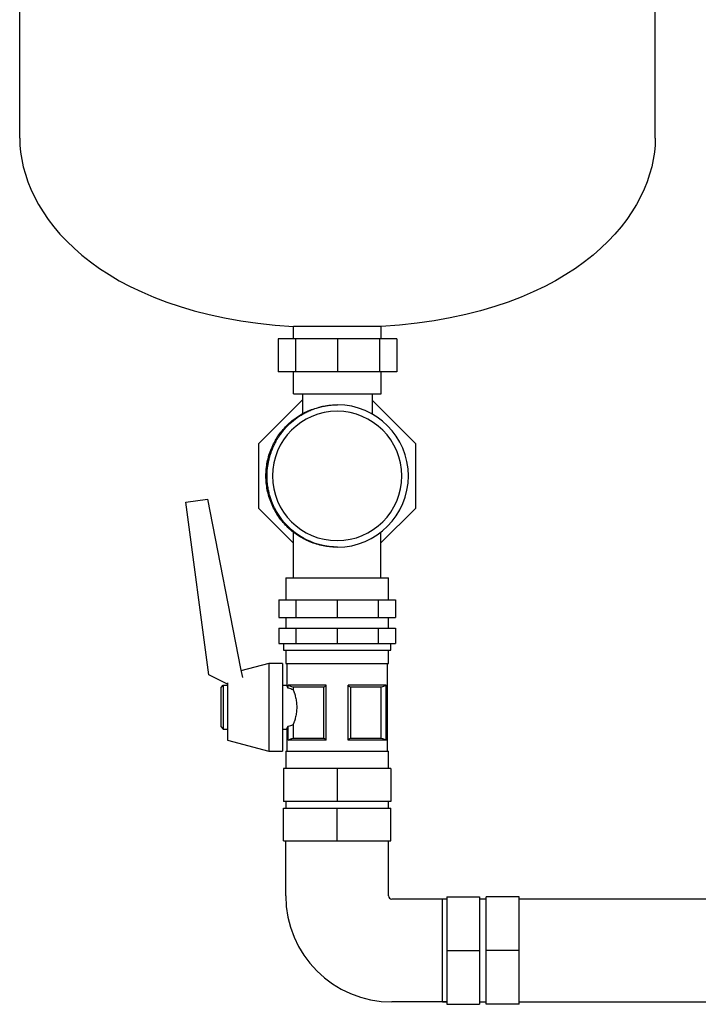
# Model space of a CAD drawing. Header units: millimetres. Extents: x 13 to 1961, y 12 to 878.
# Tile 5 of 7: x 1140 to 1449, y 122 to 571. Entities that reach past the tile are written whole.
import ezdxf

# ---------------------------------------------------------------- set-up
doc = ezdxf.new("R2010")
doc.units = ezdxf.units.MM

msp = doc.modelspace()

# ---------------------------------------------------------------- linework, layer by layer
at = {"color": 7, "linetype": 'Continuous', "lineweight": 25}
for p, q in [((1139.79, 517.15), (1139.79, 787.74)), ((1429.79, 517.15), (1429.79, 787.74)), ((1304.79, 431.18), (1264.79, 431.18)), ((1264.79, 425.54), (1264.79, 431.18)), ((1304.79, 425.54), (1304.79, 431.18)), ((1257.73, 425.54), (1257.73, 410.54)), ((1265.66, 425.54), (1257.73, 425.54)), ((1265.66, 425.54), (1265.66, 410.54)), ((1284.79, 425.54), (1265.66, 425.54)), ((1284.79, 425.54), (1284.79, 410.54)), ((1303.93, 425.54), (1284.79, 425.54)), ((1303.93, 425.54), (1303.93, 410.54)), ((1311.85, 425.54), (1303.93, 425.54)), ((1311.85, 425.54), (1311.85, 410.54)), ((1265.66, 410.54), (1257.73, 410.54)), ((1264.79, 400.54), (1264.79, 410.54)), ((1284.79, 410.54), (1265.66, 410.54)), ((1303.93, 410.54), (1284.79, 410.54)), ((1311.85, 410.54), (1303.93, 410.54)), ((1304.79, 400.54), (1304.79, 410.54)), ((1264.79, 400.54), (1304.79, 400.54)), ((1268.79, 400.54), (1268.79, 391.41)), ((1300.79, 391.25), (1300.79, 400.54)), ((1248.89, 377.85), (1268.79, 397.75)), ((1300.79, 397.45), (1320.39, 377.85)), ((1248.89, 348.24), (1248.89, 377.85)), ((1256.46, 378.31), (1256.77, 378.78)), ((1320.39, 377.85), (1320.39, 348.24)), ((1215.63, 351.14), (1225.52, 352.45)), ((1226.08, 272.38), (1215.63, 351.14)), ((1225.52, 352.45), (1240.54, 275.19)), ((1264.64, 332.49), (1248.89, 348.24)), ((1320.39, 348.24), (1304.64, 332.49)), ((1264.64, 337.43), (1264.64, 316.54)), ((1304.64, 316.54), (1304.64, 337.43)), ((1261.17, 316.54), (1261.17, 306.54)), ((1261.17, 316.54), (1284.64, 316.54)), ((1284.64, 316.54), (1308.12, 316.54)), ((1308.12, 306.54), (1308.12, 316.54)), ((1258.07, 306.54), (1258.07, 298.54)), ((1258.07, 306.54), (1265.85, 306.54)), ((1265.85, 306.54), (1265.85, 298.54)), ((1265.85, 306.54), (1284.64, 306.54)), ((1284.64, 306.54), (1284.64, 298.54)), ((1284.64, 306.54), (1303.43, 306.54)), ((1303.43, 306.54), (1303.43, 298.54)), ((1303.43, 306.54), (1311.22, 306.54)), ((1311.22, 306.54), (1311.22, 298.54)), ((1258.07, 298.54), (1265.85, 298.54)), ((1261.17, 298.54), (1261.17, 293.54)), ((1265.85, 298.54), (1284.64, 298.54)), ((1284.64, 298.54), (1303.43, 298.54)), ((1303.43, 298.54), (1311.22, 298.54)), ((1308.12, 293.54), (1308.12, 298.54)), ((1258.07, 293.54), (1258.07, 286.54)), ((1258.07, 293.54), (1265.85, 293.54)), ((1265.85, 293.54), (1265.85, 286.54)), ((1265.85, 293.54), (1284.64, 293.54)), ((1284.64, 293.54), (1284.64, 286.54)), ((1284.64, 293.54), (1303.43, 293.54)), ((1303.43, 293.54), (1303.43, 286.54)), ((1303.43, 293.54), (1311.22, 293.54)), ((1311.22, 293.54), (1311.22, 286.54)), ((1258.07, 286.54), (1265.85, 286.54)), ((1260.17, 286.54), (1260.17, 283.54)), ((1260.17, 283.54), (1284.64, 283.54)), ((1261.17, 283.54), (1261.17, 277.54)), ((1265.85, 286.54), (1284.64, 286.54)), ((1284.64, 286.54), (1303.43, 286.54)), ((1284.64, 283.54), (1309.12, 283.54)), ((1303.43, 286.54), (1311.22, 286.54)), ((1308.12, 277.54), (1308.12, 283.54)), ((1309.12, 283.54), (1309.12, 286.54)), ((1240.54, 275.19), (1241.48, 271.06)), ((1253.42, 277.54), (1240.77, 274.17)), ((1259.67, 277.54), (1253.42, 277.54)), ((1253.42, 277.54), (1253.42, 257.54)), ((1259.67, 277.54), (1259.67, 257.54)), ((1261.17, 277.54), (1284.64, 277.54)), ((1261.67, 277.54), (1261.67, 267.54)), ((1284.64, 277.54), (1308.12, 277.54)), ((1307.62, 237.54), (1307.62, 277.54)), ((1234.67, 267.98), (1226.08, 272.38)), ((1231.67, 266.54), (1232.67, 267.54)), ((1231.67, 248.54), (1231.67, 266.54)), ((1232.67, 267.54), (1234.67, 267.54)), ((1232.67, 267.54), (1232.67, 247.54)), ((1234.67, 268.72), (1234.67, 257.54)), ((1259.67, 267.54), (1261.67, 267.54)), ((1279.64, 267.54), (1262.22, 267.54)), ((1262.22, 266.2), (1262.22, 267.54)), ((1262.22, 266.2), (1262.27, 266.2)), ((1262.27, 266.2), (1262.27, 267.52)), ((1278.57, 266.61), (1264.57, 266.61)), ((1264.57, 266.61), (1264.57, 265.49)), ((1278.57, 243.48), (1278.57, 266.61)), ((1279.64, 242.54), (1279.64, 267.54)), ((1307.07, 267.54), (1289.64, 267.54)), ((1289.64, 242.54), (1289.64, 267.54)), ((1304.72, 266.61), (1290.71, 266.61)), ((1290.71, 266.61), (1290.71, 243.48)), ((1304.72, 243.48), (1304.72, 266.61)), ((1307.01, 267.52), (1307.01, 242.57)), ((1307.07, 242.54), (1307.07, 267.54)), ((1234.67, 257.54), (1234.67, 242.54)), ((1253.42, 257.54), (1253.42, 237.54)), ((1259.67, 257.54), (1259.67, 237.54)), ((1231.67, 248.54), (1232.67, 247.54)), ((1232.67, 247.54), (1234.67, 247.54)), ((1259.67, 247.54), (1261.67, 247.54)), ((1261.67, 247.54), (1261.67, 237.54)), ((1262.22, 242.54), (1262.22, 248.88)), ((1262.27, 248.88), (1262.22, 248.88)), ((1262.27, 242.57), (1262.27, 248.88)), ((1264.57, 249.6), (1264.57, 243.48)), ((1264.57, 243.48), (1278.57, 243.48)), ((1290.71, 243.48), (1304.72, 243.48)), ((1234.67, 242.54), (1253.42, 237.54)), ((1279.64, 242.54), (1262.22, 242.54)), ((1307.07, 242.54), (1289.64, 242.54)), ((1253.42, 237.54), (1259.67, 237.54)), ((1261.17, 237.54), (1261.17, 229.54)), ((1261.17, 237.54), (1284.64, 237.54)), ((1284.64, 237.54), (1308.12, 237.54)), ((1308.12, 229.54), (1308.12, 237.54)), ((1260.09, 229.54), (1260.09, 214.54)), ((1284.64, 229.54), (1260.09, 229.54)), ((1284.64, 229.54), (1284.64, 214.54)), ((1309.19, 229.54), (1284.64, 229.54)), ((1309.19, 229.54), (1309.19, 214.54)), ((1284.64, 214.54), (1260.09, 214.54)), ((1260.09, 196.54), (1260.09, 211.54)), ((1260.09, 211.54), (1284.64, 211.54)), ((1261.17, 214.54), (1261.17, 211.54)), ((1309.19, 214.54), (1284.64, 214.54)), ((1284.64, 196.54), (1284.64, 211.54)), ((1284.64, 211.54), (1309.19, 211.54)), ((1308.12, 211.54), (1308.12, 214.54)), ((1309.19, 196.54), (1309.19, 211.54)), ((1260.09, 196.54), (1284.64, 196.54)), ((1261.17, 171.54), (1261.17, 196.54)), ((1284.64, 196.54), (1309.19, 196.54)), ((1308.12, 171.54), (1308.12, 196.54)), ((1334.64, 171.09), (1349.64, 171.09)), ((1334.64, 171.09), (1334.64, 146.54)), ((1349.64, 171.09), (1349.64, 146.54)), ((1367.64, 171.09), (1352.64, 171.09)), ((1352.64, 146.54), (1352.64, 171.09)), ((1367.64, 146.54), (1367.64, 171.09)), ((1334.64, 170.02), (1309.64, 170.02)), ((1334.64, 170.02), (1332.64, 170.02)), ((1332.64, 146.54), (1332.64, 170.02)), ((1352.64, 170.02), (1349.64, 170.02)), ((1457.64, 170.02), (1367.64, 170.02)), ((1332.64, 123.07), (1332.64, 146.54)), ((1334.64, 146.54), (1349.64, 146.54)), ((1334.64, 146.54), (1334.64, 121.99)), ((1349.64, 146.54), (1349.64, 121.99)), ((1367.64, 146.54), (1352.64, 146.54)), ((1352.64, 121.99), (1352.64, 146.54)), ((1367.64, 121.99), (1367.64, 146.54)), ((1334.64, 123.07), (1309.64, 123.07)), ((1332.64, 123.07), (1334.64, 123.07)), ((1334.64, 121.99), (1349.64, 121.99)), ((1349.64, 123.07), (1352.64, 123.07)), ((1367.64, 121.99), (1352.64, 121.99)), ((1367.64, 123.07), (1457.64, 123.07))]:
    msp.add_line(p, q, dxfattribs=at)
at = {"color": 7, "linetype": 'Continuous', "lineweight": 25, "flags": 128}
for points in [[(1262.27, 267.52), (1262.24, 267.53), (1262.22, 267.54)], [(1307.07, 267.54), (1307.04, 267.53), (1307.01, 267.52)], [(1262.22, 242.54), (1262.25, 242.56), (1262.27, 242.57)], [(1307.01, 242.57), (1307.04, 242.55), (1307.07, 242.54)]]:
    msp.add_lwpolyline(points, dxfattribs=at)
at = {"color": 7, "linetype": 'Continuous', "lineweight": 25}
for centre, radius, start, end in [((1284.64, 363.04), 32.5, 270.2613, 89.7387), ((1284.64, 363.04), 29.5, 90, 270), ((1284.64, 363.04), 29.5, 270, 90), ((1309.64, 171.54), 48.48, 180, 270), ((1309.64, 171.54), 1.53, 180, 270)]:
    msp.add_arc(centre, radius, start, end, dxfattribs=at)
for points in [[(1139.79, 517.15), (1139.79, 483.55), (1173.8, 437.12), (1264.79, 431.18)], [(1429.79, 517.15), (1429.79, 483.55), (1395.78, 437.12), (1304.79, 431.18)], [(1284.79, 330.54), (1284.74, 330.54), (1284.69, 330.54), (1284.64, 330.54)], [(1264.57, 266.61), (1263.84, 266.89), (1263.07, 267.19), (1262.27, 267.52)], [(1264.57, 265.49), (1263.84, 265.75), (1263.07, 265.99), (1262.27, 266.2)], [(1279.64, 267.54), (1279.27, 267.19), (1278.91, 266.89), (1278.57, 266.61)], [(1290.71, 266.61), (1290.37, 266.89), (1290.02, 267.19), (1289.64, 267.54)], [(1307.01, 267.52), (1306.22, 267.19), (1305.45, 266.89), (1304.72, 266.61)], [(1262.27, 248.88), (1263.07, 249.1), (1263.84, 249.34), (1264.57, 249.6)], [(1262.27, 242.57), (1263.07, 242.89), (1263.84, 243.2), (1264.57, 243.48)], [(1278.57, 243.48), (1278.91, 243.2), (1279.27, 242.89), (1279.64, 242.54)], [(1289.64, 242.54), (1290.02, 242.89), (1290.37, 243.2), (1290.71, 243.48)], [(1304.72, 243.48), (1305.45, 243.2), (1306.22, 242.89), (1307.01, 242.57)]]:
    msp.add_open_spline(points, degree=3, dxfattribs=at)
for points, knots in [([(1256.46, 378.31), (1256.54, 378.47), (1256.72, 378.8), (1257.02, 379.33), (1257.37, 379.93), (1257.77, 380.58), (1258.23, 381.28), (1258.94, 382.32), (1260.01, 383.71), (1261.92, 385.91), (1264.63, 388.42), (1267.53, 390.46), (1269.94, 391.83), (1271.81, 392.75), (1273.91, 393.6), (1275.54, 394.13), (1276.6, 394.42), (1277.06, 394.54), (1277.59, 394.68), (1278.21, 394.82), (1278.91, 394.96), (1279.68, 395.1), (1280.54, 395.23), (1281.49, 395.35), (1282.52, 395.45), (1283.63, 395.52), (1284.39, 395.54), (1284.79, 395.54)], [0, 0, 0, 0, 0.01523, 0.032731, 0.052487, 0.074479, 0.098683, 0.125069, 0.182486, 0.25009, 0.375924, 0.5, 0.554503, 0.614411, 0.67951, 0.74988, 0.761199, 0.77477, 0.790605, 0.808717, 0.829117, 0.851816, 0.876825, 0.904148, 0.933788, 0.965742, 1, 1, 1, 1]), ([(1284.64, 330.54), (1282.51, 330.67), (1278.26, 330.91), (1272.13, 332.84), (1266.47, 335.84), (1261.51, 339.92), (1257.45, 344.87), (1254.42, 350.52), (1252.56, 356.66), (1251.94, 363.04), (1252.56, 369.42), (1254.42, 375.57), (1257.45, 381.21), (1261.51, 386.18), (1266.48, 390.2), (1271.16, 392.88), (1274.24, 393.72), (1275.25, 394)], [0, 0, 0, 0, 0.069313, 0.137636, 0.206788, 0.276208, 0.344648, 0.413586, 0.48306, 0.551733, 0.620406, 0.689881, 0.758819, 0.827258, 0.896679, 0.965831, 1, 1, 1, 1]), ([(1256.46, 347.78), (1256.37, 347.95), (1256.19, 348.3), (1255.91, 348.87), (1255.62, 349.49), (1255.32, 350.17), (1255.01, 350.91), (1254.7, 351.71), (1254.39, 352.57), (1254.09, 353.5), (1253.81, 354.48), (1253.54, 355.53), (1253.3, 356.64), (1253.08, 357.81), (1252.91, 359.04), (1252.77, 360.33), (1252.69, 361.67), (1252.65, 363.31), (1252.72, 365.2), (1252.92, 367.27), (1253.24, 369.19), (1253.63, 370.96), (1254.08, 372.56), (1254.56, 374.01), (1255.05, 375.3), (1255.54, 376.44), (1256, 377.43), (1256.32, 378.03), (1256.46, 378.31)], [0, 0, 0, 0, 0.018062, 0.03791, 0.059548, 0.082977, 0.108198, 0.135207, 0.164, 0.194565, 0.22689, 0.260954, 0.296734, 0.334197, 0.373307, 0.414016, 0.456273, 0.500013, 0.569283, 0.634659, 0.695918, 0.752886, 0.80544, 0.853492, 0.896991, 0.935911, 0.970244, 1, 1, 1, 1]), ([(1284.79, 330.54), (1284.6, 330.55), (1284.22, 330.55), (1283.65, 330.57), (1283.11, 330.6), (1282.57, 330.64), (1282.06, 330.68), (1281.55, 330.73), (1281.07, 330.79), (1280.6, 330.85), (1280.15, 330.92), (1279.71, 330.99), (1279.29, 331.06), (1278.88, 331.14), (1278.49, 331.21), (1278.12, 331.29), (1277.76, 331.37), (1277.42, 331.45), (1277.09, 331.54), (1276.78, 331.62), (1276.48, 331.7), (1275.59, 331.94), (1274.12, 332.42), (1272.27, 333.15), (1270.29, 334.07), (1267.75, 335.47), (1264.62, 337.67), (1262.01, 340.1), (1260.09, 342.27), (1258.99, 343.7), (1258.13, 344.95), (1257.54, 345.86), (1256.98, 346.8), (1256.63, 347.45), (1256.46, 347.78)], [0, 0, 0, 0, 0.016633, 0.032835, 0.048605, 0.063941, 0.078843, 0.093309, 0.107338, 0.120931, 0.134087, 0.146806, 0.159089, 0.170936, 0.182348, 0.193326, 0.20387, 0.213981, 0.223661, 0.232911, 0.241732, 0.250126, 0.312487, 0.374992, 0.421555, 0.500022, 0.625336, 0.749954, 0.80607, 0.874992, 0.905697, 0.936776, 0.968215, 1, 1, 1, 1]), ([(1262.22, 266.2), (1262.2, 266.25), (1262.16, 266.35), (1262.11, 266.49), (1262.05, 266.62), (1262.01, 266.74), (1261.96, 266.85), (1261.92, 266.95), (1261.88, 267.04), (1261.85, 267.13), (1261.81, 267.22), (1261.76, 267.33), (1261.72, 267.43), (1261.69, 267.49), (1261.67, 267.54), (1261.67, 267.54), (1261.67, 267.54)], [0, 0, 0, 0, 0.059505, 0.117988, 0.175453, 0.231903, 0.287343, 0.341778, 0.395211, 0.447648, 0.499094, 0.601209, 0.702309, 0.802442, 0.901656, 1, 1, 1, 1]), ([(1264.57, 265.49), (1264.59, 265.42), (1264.64, 265.29), (1264.72, 265.08), (1264.81, 264.87), (1264.89, 264.64), (1264.97, 264.41), (1265.05, 264.17), (1265.2, 263.72), (1265.42, 263.02), (1265.68, 262.03), (1265.9, 260.98), (1266.07, 259.87), (1266.18, 258.73), (1266.22, 257.56), (1266.18, 256.39), (1266.07, 255.24), (1265.9, 254.13), (1265.68, 253.07), (1265.42, 252.08), (1265.18, 251.31), (1264.99, 250.74), (1264.85, 250.34), (1264.7, 249.95), (1264.61, 249.71), (1264.57, 249.6)], [0, 0, 0, 0, 0.017904, 0.035754, 0.053568, 0.071362, 0.089152, 0.106955, 0.124786, 0.187717, 0.24986, 0.312631, 0.374403, 0.436933, 0.499018, 0.561344, 0.624169, 0.68625, 0.749347, 0.811432, 0.874316, 0.905723, 0.93708, 0.968475, 1, 1, 1, 1]), ([(1261.67, 247.54), (1261.67, 247.54), (1261.67, 247.55), (1261.68, 247.56), (1261.68, 247.58), (1261.7, 247.61), (1261.71, 247.65), (1261.73, 247.69), (1261.76, 247.75), (1261.78, 247.81), (1261.82, 247.9), (1261.87, 248.02), (1261.94, 248.19), (1262.02, 248.39), (1262.12, 248.62), (1262.18, 248.79), (1262.22, 248.88)], [0, 0, 0, 0, 0.054379, 0.109018, 0.163926, 0.219111, 0.274582, 0.330346, 0.386412, 0.442787, 0.499481, 0.593047, 0.689855, 0.789932, 0.893306, 1, 1, 1, 1])]:
    msp.add_open_spline(points, degree=3, knots=knots, dxfattribs=at)

doc.saveas('drawing.dxf')
